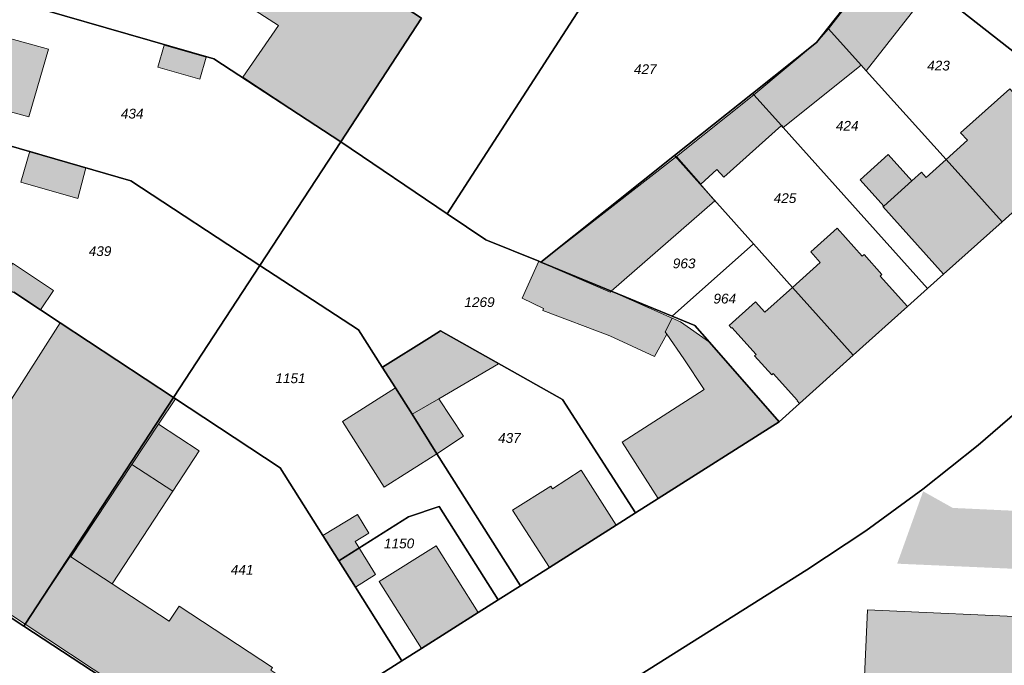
# Model space of a CAD drawing. Header units: metres. Extents: x 32338650 to 32340431, y 5701793 to 5703325.
# Tile 48 of 256: x 32339046 to 32339173, y 5702543 to 5702626. Entities that reach past the tile are written whole.
import ezdxf

# ---------------------------------------------------------------- set-up
doc = ezdxf.new("R2010")
doc.units = ezdxf.units.M
doc.header["$LTSCALE"] = 0.1
for name, color, linetype, lineweight, true_color in [('LPB-BE-Flurstück_Grenze', 7, 'Continuous', 70, 0x004c99), ('LPB-BE-Flurstück_Nummer', 7, 'Continuous', 70, 0x004c99), ('LPB-BE-Gebäude', 7, 'Continuous', 70, 0x004c99), ('LPB-BE-Straße', 7, 'Continuous', 70, 0x004c99)]:
    doc.layers.add(name, color=color, linetype=linetype, lineweight=lineweight, true_color=true_color)
doc.styles.add('Arial (italic)', font='ariali.ttf')

msp = doc.modelspace()

# ---------------------------------------------------------------- hatches: boundary and pattern name
at = {"layer": 'LPB-BE-Gebäude', "linetype": 'Continuous', "lineweight": 0, "true_color": 0xc7c8ca}
for points in [[(32339081.987, 5702636.195), (32339076.068, 5702627.082), (32339079.638, 5702624.763), (32339075.073, 5702618.135), (32339087.654, 5702609.864), (32339098.002, 5702625.732), (32339081.987, 5702636.195)], [(32339081.987, 5702636.195), (32339076.068, 5702627.082), (32339079.638, 5702624.763), (32339075.073, 5702618.135), (32339087.654, 5702609.864), (32339098.002, 5702625.732), (32339081.987, 5702636.195)], [(32339157.578, 5702633.817), (32339157.408, 5702633.594), (32339150.255, 5702624.36), (32339154.467, 5702619.684), (32339155.098, 5702618.978), (32339163.534, 5702629.72), (32339157.578, 5702633.817)], [(32339157.578, 5702633.817), (32339157.408, 5702633.594), (32339150.255, 5702624.36), (32339154.467, 5702619.684), (32339155.098, 5702618.978), (32339163.534, 5702629.72), (32339157.578, 5702633.817)], [(32339047.584, 5702613.058), (32339050.102, 5702621.751), (32339040.79, 5702624.314), (32339038.311, 5702615.599), (32339047.584, 5702613.058)], [(32339047.584, 5702613.058), (32339050.102, 5702621.751), (32339040.79, 5702624.314), (32339038.311, 5702615.599), (32339047.584, 5702613.058)], [(32339144.452, 5702611.679), (32339154.467, 5702619.684), (32339150.255, 5702624.36), (32339148.711, 5702622.582), (32339140.681, 5702615.876), (32339144.222, 5702611.938), (32339144.452, 5702611.679)], [(32339144.452, 5702611.679), (32339154.467, 5702619.684), (32339150.255, 5702624.36), (32339148.711, 5702622.582), (32339140.681, 5702615.876), (32339144.222, 5702611.938), (32339144.452, 5702611.679)], [(32339069.538, 5702617.872), (32339070.355, 5702620.72), (32339064.975, 5702622.272), (32339064.158, 5702619.433), (32339069.538, 5702617.872)], [(32339069.538, 5702617.872), (32339070.355, 5702620.72), (32339064.975, 5702622.272), (32339064.158, 5702619.433), (32339069.538, 5702617.872)], [(32339168.102, 5702610.048), (32339165.36, 5702607.589), (32339172.557, 5702599.587), (32339181.606, 5702607.702), (32339173.537, 5702616.66), (32339167.23, 5702610.985), (32339168.102, 5702610.048)], [(32339168.102, 5702610.048), (32339165.36, 5702607.589), (32339172.557, 5702599.587), (32339181.606, 5702607.702), (32339173.537, 5702616.66), (32339167.23, 5702610.985), (32339168.102, 5702610.048)], [(32339130.749, 5702607.948), (32339133.867, 5702604.437), (32339135.935, 5702606.294), (32339136.825, 5702605.297), (32339144.222, 5702611.938), (32339140.681, 5702615.876), (32339130.749, 5702607.948)], [(32339130.749, 5702607.948), (32339133.867, 5702604.437), (32339135.935, 5702606.294), (32339136.825, 5702605.297), (32339144.222, 5702611.938), (32339140.681, 5702615.876), (32339130.749, 5702607.948)], [(32339046.554, 5702604.664), (32339053.88, 5702602.585), (32339054.912, 5702606.513), (32339047.731, 5702608.646), (32339046.554, 5702604.664)], [(32339046.554, 5702604.664), (32339053.88, 5702602.585), (32339054.912, 5702606.513), (32339047.731, 5702608.646), (32339046.554, 5702604.664)], [(32339113.301, 5702594.403), (32339122.251, 5702590.573), (32339122.386, 5702590.688), (32339135.661, 5702602.302), (32339130.749, 5702607.948), (32339113.342, 5702594.431), (32339113.301, 5702594.403)], [(32339113.301, 5702594.403), (32339122.251, 5702590.573), (32339122.386, 5702590.688), (32339135.661, 5702602.302), (32339130.749, 5702607.948), (32339113.342, 5702594.431), (32339113.301, 5702594.403)], [(32339157.359, 5702601.612), (32339160.985, 5702604.866), (32339157.95, 5702608.223), (32339154.344, 5702604.968), (32339157.359, 5702601.612)], [(32339154.344, 5702604.968), (32339157.359, 5702601.612), (32339157.266, 5702601.536), (32339165.046, 5702592.86), (32339172.557, 5702599.587), (32339165.36, 5702607.589), (32339162.803, 5702605.272), (32339162.201, 5702605.957), (32339160.985, 5702604.866), (32339157.95, 5702608.223), (32339154.344, 5702604.968)], [(32339157.359, 5702601.612), (32339160.985, 5702604.866), (32339157.95, 5702608.223), (32339154.344, 5702604.968), (32339157.359, 5702601.612)], [(32339154.344, 5702604.968), (32339157.359, 5702601.612), (32339157.266, 5702601.536), (32339165.046, 5702592.86), (32339172.557, 5702599.587), (32339165.36, 5702607.589), (32339162.803, 5702605.272), (32339162.201, 5702605.957), (32339160.985, 5702604.866), (32339157.95, 5702608.223), (32339154.344, 5702604.968)], [(32339149.217, 5702594.371), (32339145.653, 5702591.165), (32339153.442, 5702582.459), (32339160.434, 5702588.727), (32339156.911, 5702592.624), (32339157.139, 5702592.825), (32339154.832, 5702595.381), (32339154.614, 5702595.18), (32339151.388, 5702598.755), (32339148.001, 5702595.722), (32339149.217, 5702594.371)], [(32339149.217, 5702594.371), (32339145.653, 5702591.165), (32339153.442, 5702582.459), (32339160.434, 5702588.727), (32339156.911, 5702592.624), (32339157.139, 5702592.825), (32339154.832, 5702595.381), (32339154.614, 5702595.18), (32339151.388, 5702598.755), (32339148.001, 5702595.722), (32339149.217, 5702594.371)], [(32339049.107, 5702588.278), (32339050.756, 5702590.784), (32339045.514, 5702594.269), (32339044.427, 5702590.898), (32339045.652, 5702590.551), (32339049.107, 5702588.278)], [(32339049.107, 5702588.278), (32339050.756, 5702590.784), (32339045.514, 5702594.269), (32339044.427, 5702590.898), (32339045.652, 5702590.551), (32339049.107, 5702588.278)], [(32339110.92, 5702589.777), (32339113.688, 5702588.453), (32339113.598, 5702588.216), (32339122.182, 5702584.962), (32339127.937, 5702582.304), (32339129.506, 5702585.192), (32339129.308, 5702585.48), (32339130.199, 5702587.205), (32339122.386, 5702590.688), (32339122.251, 5702590.573), (32339113.301, 5702594.403), (32339113.342, 5702594.431), (32339113.077, 5702594.542)], [(32339110.92, 5702589.777), (32339113.688, 5702588.453), (32339113.598, 5702588.216), (32339122.182, 5702584.962), (32339127.937, 5702582.304), (32339129.506, 5702585.192), (32339129.308, 5702585.48), (32339130.199, 5702587.205), (32339122.386, 5702590.688), (32339122.251, 5702590.573), (32339113.301, 5702594.403), (32339113.342, 5702594.431), (32339113.077, 5702594.542)], [(32339137.518, 5702586.304), (32339137.814, 5702585.962), (32339137.877, 5702586.03), (32339140.998, 5702582.569), (32339140.79, 5702582.387), (32339142.982, 5702579.956), (32339143.18, 5702580.138), (32339146.3, 5702576.667), (32339146.227, 5702576.61), (32339146.544, 5702576.267), (32339153.442, 5702582.459), (32339145.653, 5702591.165), (32339142.1, 5702587.988), (32339140.895, 5702589.338)], [(32339137.518, 5702586.304), (32339137.814, 5702585.962), (32339137.877, 5702586.03), (32339140.998, 5702582.569), (32339140.79, 5702582.387), (32339142.982, 5702579.956), (32339143.18, 5702580.138), (32339146.3, 5702576.667), (32339146.227, 5702576.61), (32339146.544, 5702576.267), (32339153.442, 5702582.459), (32339145.653, 5702591.165), (32339142.1, 5702587.988), (32339140.895, 5702589.338)], [(32339031.312, 5702558.326), (32339047.12, 5702547.951), (32339052.881, 5702556.661), (32339053.008, 5702556.586), (32339060.839, 5702568.453), (32339064.243, 5702573.607), (32339066.409, 5702576.891), (32339066.155, 5702577.042), (32339051.606, 5702586.634), (32339040.378, 5702569.062), (32339038.497, 5702566.127), (32339037.094, 5702567.055), (32339031.312, 5702558.326)], [(32339031.312, 5702558.326), (32339047.12, 5702547.951), (32339052.881, 5702556.661), (32339053.008, 5702556.586), (32339060.839, 5702568.453), (32339064.243, 5702573.607), (32339066.409, 5702576.891), (32339066.155, 5702577.042), (32339051.606, 5702586.634), (32339040.378, 5702569.062), (32339038.497, 5702566.127), (32339037.094, 5702567.055), (32339031.312, 5702558.326)], [(32339134.289, 5702578.081), (32339123.774, 5702571.307), (32339128.422, 5702564.101), (32339143.936, 5702573.932), (32339134.997, 5702584.136), (32339131.251, 5702586.742), (32339130.199, 5702587.205), (32339129.308, 5702585.48), (32339129.506, 5702585.192), (32339131.717, 5702581.989)], [(32339134.289, 5702578.081), (32339123.774, 5702571.307), (32339128.422, 5702564.101), (32339143.936, 5702573.932), (32339134.997, 5702584.136), (32339131.251, 5702586.742), (32339130.199, 5702587.205), (32339129.308, 5702585.48), (32339129.506, 5702585.192), (32339131.717, 5702581.989)], [(32339134.289, 5702578.081), (32339123.774, 5702571.307), (32339128.422, 5702564.101), (32339143.936, 5702573.932), (32339134.997, 5702584.136), (32339131.251, 5702586.742), (32339130.199, 5702587.205), (32339129.308, 5702585.48), (32339129.506, 5702585.192), (32339131.717, 5702581.989), (32339134.289, 5702578.081)], [(32339134.289, 5702578.081), (32339123.774, 5702571.307), (32339128.422, 5702564.101), (32339143.936, 5702573.932), (32339134.997, 5702584.136), (32339131.251, 5702586.742), (32339130.199, 5702587.205), (32339129.308, 5702585.48), (32339129.506, 5702585.192), (32339131.717, 5702581.989)], [(32339134.289, 5702578.081), (32339123.774, 5702571.307), (32339128.422, 5702564.101), (32339143.936, 5702573.932), (32339134.997, 5702584.136), (32339131.251, 5702586.742), (32339130.199, 5702587.205), (32339129.308, 5702585.48), (32339129.506, 5702585.192), (32339131.717, 5702581.989)], [(32339134.289, 5702578.081), (32339123.774, 5702571.307), (32339128.422, 5702564.101), (32339143.936, 5702573.932), (32339134.997, 5702584.136), (32339131.251, 5702586.742), (32339130.199, 5702587.205), (32339129.308, 5702585.48), (32339129.506, 5702585.192), (32339131.717, 5702581.989), (32339134.289, 5702578.081)], [(32339093.005, 5702580.955), (32339094.687, 5702578.274), (32339096.81, 5702574.894), (32339100.235, 5702576.896), (32339107.883, 5702581.355), (32339100.471, 5702585.602), (32339099.054, 5702584.719), (32339093.005, 5702580.955)], [(32339093.005, 5702580.955), (32339094.687, 5702578.274), (32339096.81, 5702574.894), (32339100.235, 5702576.896), (32339107.883, 5702581.355), (32339100.471, 5702585.602), (32339099.054, 5702584.719), (32339093.005, 5702580.955)], [(32339093.225, 5702565.535), (32339099.996, 5702569.83), (32339096.81, 5702574.894), (32339094.687, 5702578.274), (32339087.886, 5702573.969), (32339093.225, 5702565.535)], [(32339093.225, 5702565.535), (32339099.996, 5702569.83), (32339096.81, 5702574.894), (32339094.687, 5702578.274), (32339087.886, 5702573.969), (32339093.225, 5702565.535)], [(32339099.996, 5702569.83), (32339103.39, 5702572.073), (32339100.235, 5702576.896), (32339096.81, 5702574.894), (32339099.996, 5702569.83)], [(32339099.996, 5702569.83), (32339103.39, 5702572.073), (32339100.235, 5702576.896), (32339096.81, 5702574.894), (32339099.996, 5702569.83)], [(32339060.839, 5702568.453), (32339066.073, 5702565.026), (32339069.457, 5702570.201), (32339064.243, 5702573.607), (32339060.839, 5702568.453)], [(32339060.839, 5702568.453), (32339066.073, 5702565.026), (32339069.457, 5702570.201), (32339064.243, 5702573.607), (32339060.839, 5702568.453)], [(32339058.283, 5702553.131), (32339066.073, 5702565.026), (32339060.839, 5702568.453), (32339053.008, 5702556.586), (32339058.283, 5702553.131)], [(32339058.283, 5702553.131), (32339066.073, 5702565.026), (32339060.839, 5702568.453), (32339053.008, 5702556.586), (32339058.283, 5702553.131)], [(32339114.43, 5702555.248), (32339123.018, 5702560.68), (32339118.513, 5702567.71), (32339114.813, 5702565.34), (32339114.606, 5702565.659), (32339109.707, 5702562.587), (32339114.43, 5702555.248)], [(32339114.43, 5702555.248), (32339123.018, 5702560.68), (32339118.513, 5702567.71), (32339114.813, 5702565.34), (32339114.606, 5702565.659), (32339109.707, 5702562.587), (32339114.43, 5702555.248)], [(32339196.343, 5702561.482), (32339166.229, 5702562.879), (32339162.424, 5702565.007), (32339159.091, 5702555.726), (32339178.22, 5702554.888), (32339195.991, 5702554.11)], [(32339196.343, 5702561.482), (32339166.229, 5702562.879), (32339162.424, 5702565.007), (32339159.091, 5702555.726), (32339178.22, 5702554.888), (32339195.991, 5702554.11)], [(32339085.336, 5702559.353), (32339087.384, 5702556.097), (32339089.518, 5702552.718), (32339092.106, 5702554.343), (32339089.496, 5702558.553), (32339091.271, 5702559.621), (32339089.808, 5702562.022), (32339085.336, 5702559.353)], [(32339085.336, 5702559.353), (32339087.384, 5702556.097), (32339089.518, 5702552.718), (32339092.106, 5702554.343), (32339089.496, 5702558.553), (32339091.271, 5702559.621), (32339089.808, 5702562.022), (32339085.336, 5702559.353)], [(32339216.29, 5702560.552), (32339215.9, 5702560.57), (32339196.343, 5702561.482), (32339195.991, 5702554.11), (32339200.706, 5702553.907), (32339200.699, 5702553.747), (32339200.601, 5702551.549), (32339200.435, 5702547.783), (32339195.72, 5702547.995), (32339177.92, 5702548.793), (32339155.286, 5702549.808), (32339151.624, 5702469.034), (32339212.355, 5702466.28), (32339213.084, 5702482.056), (32339213.34, 5702487.636), (32339214.008, 5702501.987), (32339214.601, 5702514.976), (32339215.874, 5702542.355), (32339216.087, 5702547.08), (32339215.668, 5702547.097), (32339216.29, 5702560.552)], [(32339216.29, 5702560.552), (32339215.9, 5702560.57), (32339196.343, 5702561.482), (32339195.991, 5702554.11), (32339200.706, 5702553.907), (32339200.699, 5702553.747), (32339200.601, 5702551.549), (32339200.435, 5702547.783), (32339195.72, 5702547.995), (32339177.92, 5702548.793), (32339155.286, 5702549.808), (32339151.624, 5702469.034), (32339212.355, 5702466.28), (32339213.084, 5702482.056), (32339213.34, 5702487.636), (32339214.008, 5702501.987), (32339214.601, 5702514.976), (32339215.874, 5702542.355), (32339216.087, 5702547.08), (32339215.668, 5702547.097), (32339216.29, 5702560.552)], [(32339092.579, 5702553.423), (32339098.022, 5702544.854), (32339105.307, 5702549.468), (32339099.892, 5702558.006), (32339092.579, 5702553.423)], [(32339092.579, 5702553.423), (32339098.022, 5702544.854), (32339105.307, 5702549.468), (32339099.892, 5702558.006), (32339092.579, 5702553.423)], [(32339064.434, 5702536.224), (32339071.724, 5702531.442), (32339075.299, 5702536.889), (32339075.943, 5702536.472), (32339076.178, 5702536.832), (32339079.326, 5702541.637), (32339078.664, 5702542.075), (32339078.888, 5702542.406), (32339066.88, 5702550.273), (32339065.61, 5702548.334), (32339058.283, 5702553.131), (32339053.008, 5702556.586), (32339052.881, 5702556.661), (32339047.12, 5702547.951), (32339064.572, 5702536.438), (32339064.434, 5702536.224)], [(32339064.434, 5702536.224), (32339071.724, 5702531.442), (32339075.299, 5702536.889), (32339075.943, 5702536.472), (32339076.178, 5702536.832), (32339079.326, 5702541.637), (32339078.664, 5702542.075), (32339078.888, 5702542.406), (32339066.88, 5702550.273), (32339065.61, 5702548.334), (32339058.283, 5702553.131), (32339053.008, 5702556.586), (32339052.881, 5702556.661), (32339047.12, 5702547.951), (32339064.572, 5702536.438), (32339064.434, 5702536.224)]]:
    msp.add_hatch(color=9, dxfattribs=at).paths.add_polyline_path(points)

# ---------------------------------------------------------------- linework, layer by layer
at = {"layer": 'LPB-BE-Flurstück_Grenze', "color": 253, "linetype": 'Continuous', "lineweight": 25, "true_color": 0xadadad, "transparency": 33554687, "flags": 128}
for points in [[(32339087.644, 5702609.855), (32339101.327, 5702600.628), (32339126.318, 5702639.282), (32339123.813, 5702640.935), (32339120.023, 5702643.432), (32339114.634, 5702646.986), (32339113.14, 5702644.715), (32339087.207, 5702661.74), (32339081.987, 5702636.195), (32339098.002, 5702625.732), (32339098.031, 5702625.71), (32339087.654, 5702609.864), (32339087.644, 5702609.855)], [(32339087.644, 5702609.855), (32339101.327, 5702600.628), (32339126.318, 5702639.282), (32339123.813, 5702640.935), (32339120.023, 5702643.432), (32339114.634, 5702646.986), (32339113.14, 5702644.715), (32339087.207, 5702661.74), (32339081.987, 5702636.195), (32339098.002, 5702625.732), (32339098.031, 5702625.71), (32339087.654, 5702609.864), (32339087.644, 5702609.855)], [(32339147.753, 5702640.234), (32339157.408, 5702633.594), (32339166.285, 5702627.485), (32339185.368, 5702612.552), (32339209.087, 5702643.122), (32339209.293, 5702643.437), (32339209.447, 5702643.78), (32339209.546, 5702644.144), (32339209.588, 5702644.518), (32339209.57, 5702644.894), (32339209.494, 5702645.263), (32339209.362, 5702645.615), (32339209.176, 5702645.943), (32339208.941, 5702646.237), (32339208.664, 5702646.492), (32339192.914, 5702658.747), (32339187.06, 5702649.7), (32339184.036, 5702645.021), (32339183.705, 5702644.514), (32339176.822, 5702635.78), (32339174.805, 5702637.093), (32339154.423, 5702650.378), (32339147.753, 5702640.234)], [(32339147.753, 5702640.234), (32339157.408, 5702633.594), (32339166.285, 5702627.485), (32339185.368, 5702612.552), (32339209.087, 5702643.122), (32339209.293, 5702643.437), (32339209.447, 5702643.78), (32339209.546, 5702644.144), (32339209.588, 5702644.518), (32339209.57, 5702644.894), (32339209.494, 5702645.263), (32339209.362, 5702645.615), (32339209.176, 5702645.943), (32339208.941, 5702646.237), (32339208.664, 5702646.492), (32339192.914, 5702658.747), (32339187.06, 5702649.7), (32339184.036, 5702645.021), (32339183.705, 5702644.514), (32339176.822, 5702635.78), (32339174.805, 5702637.093), (32339154.423, 5702650.378), (32339147.753, 5702640.234)], [(32339101.327, 5702600.628), (32339106.284, 5702597.292), (32339113.077, 5702594.542), (32339113.342, 5702594.431), (32339130.515, 5702608.097), (32339140.518, 5702616.063), (32339148.711, 5702622.582), (32339150.178, 5702624.443), (32339157.408, 5702633.594), (32339147.753, 5702640.234), (32339130.953, 5702651.801), (32339123.813, 5702640.935), (32339126.318, 5702639.282), (32339101.327, 5702600.628)], [(32339101.327, 5702600.628), (32339106.284, 5702597.292), (32339113.077, 5702594.542), (32339113.342, 5702594.431), (32339130.515, 5702608.097), (32339140.518, 5702616.063), (32339148.711, 5702622.582), (32339150.178, 5702624.443), (32339157.408, 5702633.594), (32339147.753, 5702640.234), (32339130.953, 5702651.801), (32339123.813, 5702640.935), (32339126.318, 5702639.282), (32339101.327, 5702600.628)], [(32339087.644, 5702609.855), (32339087.654, 5702609.864), (32339098.031, 5702625.71), (32339098.002, 5702625.732), (32339081.987, 5702636.195), (32339043.283, 5702647.318), (32339038.302, 5702630.04), (32339071.338, 5702620.52), (32339087.644, 5702609.855)], [(32339087.644, 5702609.855), (32339087.654, 5702609.864), (32339098.031, 5702625.71), (32339098.002, 5702625.732), (32339081.987, 5702636.195), (32339043.283, 5702647.318), (32339038.302, 5702630.04), (32339071.338, 5702620.52), (32339087.644, 5702609.855)], [(32339165.36, 5702607.589), (32339172.557, 5702599.587), (32339181.606, 5702607.702), (32339185.368, 5702612.552), (32339166.285, 5702627.485), (32339157.408, 5702633.594), (32339150.178, 5702624.443), (32339150.255, 5702624.36), (32339154.467, 5702619.684), (32339155.098, 5702618.978), (32339165.36, 5702607.589)], [(32339165.36, 5702607.589), (32339172.557, 5702599.587), (32339181.606, 5702607.702), (32339185.368, 5702612.552), (32339166.285, 5702627.485), (32339157.408, 5702633.594), (32339150.178, 5702624.443), (32339150.255, 5702624.36), (32339154.467, 5702619.684), (32339155.098, 5702618.978), (32339165.36, 5702607.589)], [(32339033.321, 5702612.752), (32339060.699, 5702604.855), (32339077.256, 5702593.979), (32339087.644, 5702609.855), (32339071.338, 5702620.52), (32339038.302, 5702630.04), (32339033.321, 5702612.752)], [(32339033.321, 5702612.752), (32339060.699, 5702604.855), (32339077.256, 5702593.979), (32339087.644, 5702609.855), (32339071.338, 5702620.52), (32339038.302, 5702630.04), (32339033.321, 5702612.752)], [(32339162.989, 5702591.013), (32339165.046, 5702592.86), (32339172.557, 5702599.587), (32339165.36, 5702607.589), (32339155.098, 5702618.978), (32339154.467, 5702619.684), (32339150.255, 5702624.36), (32339150.178, 5702624.443), (32339148.711, 5702622.582), (32339140.518, 5702616.063), (32339140.681, 5702615.876), (32339144.222, 5702611.938), (32339144.452, 5702611.679), (32339162.989, 5702591.013)], [(32339162.989, 5702591.013), (32339165.046, 5702592.86), (32339172.557, 5702599.587), (32339165.36, 5702607.589), (32339155.098, 5702618.978), (32339154.467, 5702619.684), (32339150.255, 5702624.36), (32339150.178, 5702624.443), (32339148.711, 5702622.582), (32339140.518, 5702616.063), (32339140.681, 5702615.876), (32339144.222, 5702611.938), (32339144.452, 5702611.679), (32339162.989, 5702591.013)], [(32339130.515, 5702608.097), (32339140.658, 5702596.753), (32339145.653, 5702591.165), (32339153.442, 5702582.459), (32339160.434, 5702588.727), (32339162.989, 5702591.013), (32339144.452, 5702611.679), (32339144.222, 5702611.938), (32339140.681, 5702615.876), (32339140.518, 5702616.063), (32339130.515, 5702608.097)], [(32339130.515, 5702608.097), (32339140.658, 5702596.753), (32339145.653, 5702591.165), (32339153.442, 5702582.459), (32339160.434, 5702588.727), (32339162.989, 5702591.013), (32339144.452, 5702611.679), (32339144.222, 5702611.938), (32339140.681, 5702615.876), (32339140.518, 5702616.063), (32339130.515, 5702608.097)], [(32339066.155, 5702577.042), (32339077.256, 5702593.979), (32339060.699, 5702604.855), (32339033.321, 5702612.752), (32339028.339, 5702595.463), (32339032.092, 5702594.399), (32339032.996, 5702594.143), (32339044.427, 5702590.898), (32339045.652, 5702590.551), (32339049.107, 5702588.278), (32339051.606, 5702586.634), (32339066.155, 5702577.042)], [(32339066.155, 5702577.042), (32339077.256, 5702593.979), (32339060.699, 5702604.855), (32339033.321, 5702612.752), (32339028.339, 5702595.463), (32339032.092, 5702594.399), (32339032.996, 5702594.143), (32339044.427, 5702590.898), (32339045.652, 5702590.551), (32339049.107, 5702588.278), (32339051.606, 5702586.634), (32339066.155, 5702577.042)], [(32339133.123, 5702586.275), (32339130.21, 5702587.475), (32339113.342, 5702594.431), (32339113.077, 5702594.542), (32339106.284, 5702597.292), (32339101.327, 5702600.628), (32339087.644, 5702609.855), (32339077.256, 5702593.979), (32339089.909, 5702585.745), (32339092.954, 5702580.927), (32339093.005, 5702580.955), (32339099.054, 5702584.719), (32339100.471, 5702585.602), (32339116.133, 5702576.804), (32339125.494, 5702562.25), (32339128.422, 5702564.101), (32339143.936, 5702573.932), (32339134.997, 5702584.136), (32339133.123, 5702586.275)], [(32339133.123, 5702586.275), (32339130.21, 5702587.475), (32339113.342, 5702594.431), (32339113.077, 5702594.542), (32339106.284, 5702597.292), (32339101.327, 5702600.628), (32339087.644, 5702609.855), (32339077.256, 5702593.979), (32339089.909, 5702585.745), (32339092.954, 5702580.927), (32339093.005, 5702580.955), (32339099.054, 5702584.719), (32339100.471, 5702585.602), (32339116.133, 5702576.804), (32339125.494, 5702562.25), (32339128.422, 5702564.101), (32339143.936, 5702573.932), (32339134.997, 5702584.136), (32339133.123, 5702586.275)], [(32339181.606, 5702607.702), (32339172.557, 5702599.587), (32339165.046, 5702592.86), (32339162.989, 5702591.013), (32339160.434, 5702588.727), (32339153.442, 5702582.459), (32339146.544, 5702576.267), (32339143.936, 5702573.932), (32339128.422, 5702564.101), (32339125.494, 5702562.25), (32339123.018, 5702560.68), (32339114.43, 5702555.248), (32339110.721, 5702552.899), (32339107.844, 5702551.075), (32339105.307, 5702549.468), (32339098.022, 5702544.854), (32339095.485, 5702543.246), (32339076.95, 5702531.508)], [(32339181.606, 5702607.702), (32339172.557, 5702599.587), (32339165.046, 5702592.86), (32339162.989, 5702591.013), (32339160.434, 5702588.727), (32339153.442, 5702582.459), (32339146.544, 5702576.267), (32339143.936, 5702573.932), (32339128.422, 5702564.101), (32339125.494, 5702562.25), (32339123.018, 5702560.68), (32339114.43, 5702555.248), (32339110.721, 5702552.899), (32339107.844, 5702551.075), (32339105.307, 5702549.468), (32339098.022, 5702544.854), (32339095.485, 5702543.246), (32339076.95, 5702531.508)], [(32339113.342, 5702594.431), (32339130.21, 5702587.475), (32339140.658, 5702596.753), (32339130.515, 5702608.097), (32339113.342, 5702594.431)], [(32339113.342, 5702594.431), (32339130.21, 5702587.475), (32339140.658, 5702596.753), (32339130.515, 5702608.097), (32339113.342, 5702594.431)], [(32339143.936, 5702573.932), (32339146.544, 5702576.267), (32339153.442, 5702582.459), (32339145.653, 5702591.165), (32339140.658, 5702596.753), (32339130.21, 5702587.475), (32339133.123, 5702586.275), (32339134.997, 5702584.136), (32339143.936, 5702573.932)], [(32339143.936, 5702573.932), (32339146.544, 5702576.267), (32339153.442, 5702582.459), (32339145.653, 5702591.165), (32339140.658, 5702596.753), (32339130.21, 5702587.475), (32339133.123, 5702586.275), (32339134.997, 5702584.136), (32339143.936, 5702573.932)], [(32339066.155, 5702577.042), (32339079.867, 5702568.034), (32339085.336, 5702559.353), (32339087.384, 5702556.097), (32339096.352, 5702561.744), (32339100.288, 5702563.044), (32339107.844, 5702551.075), (32339110.721, 5702552.899), (32339099.996, 5702569.83), (32339096.81, 5702574.894), (32339094.687, 5702578.274), (32339092.954, 5702580.927), (32339089.909, 5702585.745), (32339077.256, 5702593.979), (32339066.155, 5702577.042)], [(32339066.155, 5702577.042), (32339079.867, 5702568.034), (32339085.336, 5702559.353), (32339087.384, 5702556.097), (32339096.352, 5702561.744), (32339100.288, 5702563.044), (32339107.844, 5702551.075), (32339110.721, 5702552.899), (32339099.996, 5702569.83), (32339096.81, 5702574.894), (32339094.687, 5702578.274), (32339092.954, 5702580.927), (32339089.909, 5702585.745), (32339077.256, 5702593.979), (32339066.155, 5702577.042)], [(32339031.152, 5702558.082), (32339046.97, 5702547.717), (32339047.12, 5702547.951), (32339066.155, 5702577.042), (32339051.606, 5702586.634), (32339049.107, 5702588.278), (32339045.652, 5702590.551)], [(32339031.152, 5702558.082), (32339046.97, 5702547.717), (32339047.12, 5702547.951), (32339066.155, 5702577.042), (32339051.606, 5702586.634), (32339049.107, 5702588.278), (32339045.652, 5702590.551)], [(32339092.954, 5702580.927), (32339094.687, 5702578.274), (32339096.81, 5702574.894), (32339099.996, 5702569.83), (32339110.721, 5702552.899), (32339114.43, 5702555.248), (32339123.018, 5702560.68), (32339125.494, 5702562.25), (32339116.133, 5702576.804), (32339100.471, 5702585.602), (32339099.054, 5702584.719), (32339093.005, 5702580.955), (32339092.954, 5702580.927)], [(32339092.954, 5702580.927), (32339094.687, 5702578.274), (32339096.81, 5702574.894), (32339099.996, 5702569.83), (32339110.721, 5702552.899), (32339114.43, 5702555.248), (32339123.018, 5702560.68), (32339125.494, 5702562.25), (32339116.133, 5702576.804), (32339100.471, 5702585.602), (32339099.054, 5702584.719), (32339093.005, 5702580.955), (32339092.954, 5702580.927)], [(32339037.683, 5702450.967), (32339072.286, 5702502.927), (32339082.764, 5702519.29), (32339088.727, 5702513.16), (32339090.396, 5702515.113), (32339092.126, 5702517.012), (32339093.917, 5702518.854), (32339095.766, 5702520.638), (32339097.671, 5702522.361), (32339099.629, 5702524.028), (32339101.639, 5702525.632), (32339103.699, 5702527.17), (32339105.808, 5702528.641), (32339107.963, 5702530.044), (32339118.358, 5702536.573), (32339140.424, 5702550.508), (32339147.47, 5702554.932), (32339155.051, 5702559.945), (32339162.405, 5702565.278), (32339169.501, 5702570.931), (32339176.39, 5702576.873)], [(32339037.683, 5702450.967), (32339072.286, 5702502.927), (32339082.764, 5702519.29), (32339088.727, 5702513.16), (32339090.396, 5702515.113), (32339092.126, 5702517.012), (32339093.917, 5702518.854), (32339095.766, 5702520.638), (32339097.671, 5702522.361), (32339099.629, 5702524.028), (32339101.639, 5702525.632), (32339103.699, 5702527.17), (32339105.808, 5702528.641), (32339107.963, 5702530.044), (32339118.358, 5702536.573), (32339140.424, 5702550.508), (32339147.47, 5702554.932), (32339155.051, 5702559.945), (32339162.405, 5702565.278), (32339169.501, 5702570.931), (32339176.39, 5702576.873)], [(32339071.638, 5702531.545), (32339072.122, 5702531.259), (32339072.636, 5702531.032), (32339073.173, 5702530.866), (32339073.725, 5702530.763), (32339074.286, 5702530.726), (32339074.846, 5702530.766), (32339075.399, 5702530.865), (32339075.938, 5702531.023), (32339076.457, 5702531.238), (32339076.95, 5702531.508), (32339095.485, 5702543.246), (32339089.518, 5702552.718), (32339087.384, 5702556.097), (32339085.336, 5702559.353), (32339079.867, 5702568.034), (32339066.155, 5702577.042), (32339047.12, 5702547.951), (32339046.97, 5702547.717), (32339071.638, 5702531.545)], [(32339071.638, 5702531.545), (32339072.122, 5702531.259), (32339072.636, 5702531.032), (32339073.173, 5702530.866), (32339073.725, 5702530.763), (32339074.286, 5702530.726), (32339074.846, 5702530.766), (32339075.399, 5702530.865), (32339075.938, 5702531.023), (32339076.457, 5702531.238), (32339076.95, 5702531.508), (32339095.485, 5702543.246), (32339089.518, 5702552.718), (32339087.384, 5702556.097), (32339085.336, 5702559.353), (32339079.867, 5702568.034), (32339066.155, 5702577.042), (32339047.12, 5702547.951), (32339046.97, 5702547.717), (32339071.638, 5702531.545)], [(32339176.39, 5702576.873), (32339169.501, 5702570.931), (32339162.405, 5702565.278), (32339155.051, 5702559.945), (32339147.47, 5702554.932), (32339140.424, 5702550.508), (32339118.358, 5702536.573)], [(32339176.39, 5702576.873), (32339169.501, 5702570.931), (32339162.405, 5702565.278), (32339155.051, 5702559.945), (32339147.47, 5702554.932), (32339140.424, 5702550.508), (32339118.358, 5702536.573)], [(32339087.384, 5702556.097), (32339089.518, 5702552.718), (32339095.485, 5702543.246), (32339098.022, 5702544.854), (32339105.307, 5702549.468), (32339107.844, 5702551.075), (32339100.288, 5702563.044), (32339096.352, 5702561.744), (32339087.384, 5702556.097)], [(32339087.384, 5702556.097), (32339089.518, 5702552.718), (32339095.485, 5702543.246), (32339098.022, 5702544.854), (32339105.307, 5702549.468), (32339107.844, 5702551.075), (32339100.288, 5702563.044), (32339096.352, 5702561.744), (32339087.384, 5702556.097)], [(32339063.412, 5702516.138), (32339063.33, 5702515.489), (32339063.164, 5702514.857), (32339062.917, 5702514.253), (32339062.588, 5702513.69), (32339065.322, 5702517.861), (32339072.432, 5702528.711), (32339076.95, 5702531.508), (32339076.457, 5702531.238), (32339075.938, 5702531.023), (32339075.399, 5702530.865), (32339074.846, 5702530.766), (32339074.286, 5702530.726), (32339073.725, 5702530.763), (32339073.173, 5702530.866), (32339072.636, 5702531.032), (32339072.122, 5702531.259), (32339071.638, 5702531.545), (32339046.97, 5702547.717), (32339031.152, 5702558.082)], [(32339063.412, 5702516.138), (32339063.33, 5702515.489), (32339063.164, 5702514.857), (32339062.917, 5702514.253), (32339062.588, 5702513.69), (32339065.322, 5702517.861), (32339072.432, 5702528.711), (32339076.95, 5702531.508), (32339076.457, 5702531.238), (32339075.938, 5702531.023), (32339075.399, 5702530.865), (32339074.846, 5702530.766), (32339074.286, 5702530.726), (32339073.725, 5702530.763), (32339073.173, 5702530.866), (32339072.636, 5702531.032), (32339072.122, 5702531.259), (32339071.638, 5702531.545), (32339046.97, 5702547.717), (32339031.152, 5702558.082)]]:
    msp.add_lwpolyline(points, dxfattribs=at)
at = {"layer": 'LPB-BE-Gebäude', "color": 7, "linetype": 'Continuous', "lineweight": 9, "flags": 128}
for points in [[(32339081.987, 5702636.195), (32339076.068, 5702627.082), (32339079.638, 5702624.763), (32339075.073, 5702618.135), (32339087.654, 5702609.864), (32339098.002, 5702625.732), (32339081.987, 5702636.195)], [(32339081.987, 5702636.195), (32339076.068, 5702627.082), (32339079.638, 5702624.763), (32339075.073, 5702618.135), (32339087.654, 5702609.864), (32339098.002, 5702625.732), (32339081.987, 5702636.195)], [(32339157.578, 5702633.817), (32339157.408, 5702633.594), (32339150.255, 5702624.36), (32339154.467, 5702619.684), (32339155.098, 5702618.978), (32339163.534, 5702629.72), (32339157.578, 5702633.817)], [(32339157.578, 5702633.817), (32339157.408, 5702633.594), (32339150.255, 5702624.36), (32339154.467, 5702619.684), (32339155.098, 5702618.978), (32339163.534, 5702629.72), (32339157.578, 5702633.817)], [(32339047.584, 5702613.058), (32339050.102, 5702621.751), (32339040.79, 5702624.314), (32339038.311, 5702615.599), (32339047.584, 5702613.058)], [(32339047.584, 5702613.058), (32339050.102, 5702621.751), (32339040.79, 5702624.314), (32339038.311, 5702615.599), (32339047.584, 5702613.058)], [(32339144.452, 5702611.679), (32339154.467, 5702619.684), (32339150.255, 5702624.36), (32339148.711, 5702622.582), (32339140.681, 5702615.876), (32339144.222, 5702611.938), (32339144.452, 5702611.679)], [(32339144.452, 5702611.679), (32339154.467, 5702619.684), (32339150.255, 5702624.36), (32339148.711, 5702622.582), (32339140.681, 5702615.876), (32339144.222, 5702611.938), (32339144.452, 5702611.679)], [(32339069.538, 5702617.872), (32339070.355, 5702620.72), (32339064.975, 5702622.272), (32339064.158, 5702619.433), (32339069.538, 5702617.872)], [(32339069.538, 5702617.872), (32339070.355, 5702620.72), (32339064.975, 5702622.272), (32339064.158, 5702619.433), (32339069.538, 5702617.872)], [(32339168.102, 5702610.048), (32339165.36, 5702607.589), (32339172.557, 5702599.587), (32339181.606, 5702607.702), (32339173.537, 5702616.66), (32339167.23, 5702610.985), (32339168.102, 5702610.048)], [(32339168.102, 5702610.048), (32339165.36, 5702607.589), (32339172.557, 5702599.587), (32339181.606, 5702607.702), (32339173.537, 5702616.66), (32339167.23, 5702610.985), (32339168.102, 5702610.048)], [(32339130.749, 5702607.948), (32339133.867, 5702604.437), (32339135.935, 5702606.294), (32339136.825, 5702605.297), (32339144.222, 5702611.938), (32339140.681, 5702615.876), (32339130.749, 5702607.948)], [(32339130.749, 5702607.948), (32339133.867, 5702604.437), (32339135.935, 5702606.294), (32339136.825, 5702605.297), (32339144.222, 5702611.938), (32339140.681, 5702615.876), (32339130.749, 5702607.948)], [(32339046.554, 5702604.664), (32339053.88, 5702602.585), (32339054.912, 5702606.513), (32339047.731, 5702608.646), (32339046.554, 5702604.664)], [(32339046.554, 5702604.664), (32339053.88, 5702602.585), (32339054.912, 5702606.513), (32339047.731, 5702608.646), (32339046.554, 5702604.664)], [(32339113.301, 5702594.403), (32339122.251, 5702590.573), (32339122.386, 5702590.688), (32339135.661, 5702602.302), (32339130.749, 5702607.948), (32339113.342, 5702594.431), (32339113.301, 5702594.403)], [(32339113.301, 5702594.403), (32339122.251, 5702590.573), (32339122.386, 5702590.688), (32339135.661, 5702602.302), (32339130.749, 5702607.948), (32339113.342, 5702594.431), (32339113.301, 5702594.403)], [(32339157.359, 5702601.612), (32339160.985, 5702604.866), (32339157.95, 5702608.223), (32339154.344, 5702604.968), (32339157.359, 5702601.612)], [(32339154.344, 5702604.968), (32339157.359, 5702601.612), (32339157.266, 5702601.536), (32339165.046, 5702592.86), (32339172.557, 5702599.587), (32339165.36, 5702607.589), (32339162.803, 5702605.272), (32339162.201, 5702605.957), (32339160.985, 5702604.866), (32339157.95, 5702608.223), (32339154.344, 5702604.968)], [(32339157.359, 5702601.612), (32339160.985, 5702604.866), (32339157.95, 5702608.223), (32339154.344, 5702604.968), (32339157.359, 5702601.612)], [(32339154.344, 5702604.968), (32339157.359, 5702601.612), (32339157.266, 5702601.536), (32339165.046, 5702592.86), (32339172.557, 5702599.587), (32339165.36, 5702607.589), (32339162.803, 5702605.272), (32339162.201, 5702605.957), (32339160.985, 5702604.866), (32339157.95, 5702608.223), (32339154.344, 5702604.968)], [(32339149.217, 5702594.371), (32339145.653, 5702591.165), (32339153.442, 5702582.459), (32339160.434, 5702588.727), (32339156.911, 5702592.624), (32339157.139, 5702592.825), (32339154.832, 5702595.381), (32339154.614, 5702595.18), (32339151.388, 5702598.755), (32339148.001, 5702595.722), (32339149.217, 5702594.371)], [(32339149.217, 5702594.371), (32339145.653, 5702591.165), (32339153.442, 5702582.459), (32339160.434, 5702588.727), (32339156.911, 5702592.624), (32339157.139, 5702592.825), (32339154.832, 5702595.381), (32339154.614, 5702595.18), (32339151.388, 5702598.755), (32339148.001, 5702595.722), (32339149.217, 5702594.371)], [(32339049.107, 5702588.278), (32339050.756, 5702590.784), (32339045.514, 5702594.269), (32339044.427, 5702590.898), (32339045.652, 5702590.551), (32339049.107, 5702588.278)], [(32339049.107, 5702588.278), (32339050.756, 5702590.784), (32339045.514, 5702594.269), (32339044.427, 5702590.898), (32339045.652, 5702590.551), (32339049.107, 5702588.278)], [(32339110.92, 5702589.777), (32339113.688, 5702588.453), (32339113.598, 5702588.216), (32339122.182, 5702584.962), (32339127.937, 5702582.304), (32339129.506, 5702585.192), (32339129.308, 5702585.48), (32339130.199, 5702587.205), (32339122.386, 5702590.688), (32339122.251, 5702590.573), (32339113.301, 5702594.403), (32339113.342, 5702594.431), (32339113.077, 5702594.542), (32339110.92, 5702589.777)], [(32339110.92, 5702589.777), (32339113.688, 5702588.453), (32339113.598, 5702588.216), (32339122.182, 5702584.962), (32339127.937, 5702582.304), (32339129.506, 5702585.192), (32339129.308, 5702585.48), (32339130.199, 5702587.205), (32339122.386, 5702590.688), (32339122.251, 5702590.573), (32339113.301, 5702594.403), (32339113.342, 5702594.431), (32339113.077, 5702594.542), (32339110.92, 5702589.777)], [(32339137.518, 5702586.304), (32339137.814, 5702585.962), (32339137.877, 5702586.03), (32339140.998, 5702582.569), (32339140.79, 5702582.387), (32339142.982, 5702579.956), (32339143.18, 5702580.138), (32339146.3, 5702576.667), (32339146.227, 5702576.61), (32339146.544, 5702576.267), (32339153.442, 5702582.459), (32339145.653, 5702591.165), (32339142.1, 5702587.988), (32339140.895, 5702589.338), (32339137.518, 5702586.304)], [(32339137.518, 5702586.304), (32339137.814, 5702585.962), (32339137.877, 5702586.03), (32339140.998, 5702582.569), (32339140.79, 5702582.387), (32339142.982, 5702579.956), (32339143.18, 5702580.138), (32339146.3, 5702576.667), (32339146.227, 5702576.61), (32339146.544, 5702576.267), (32339153.442, 5702582.459), (32339145.653, 5702591.165), (32339142.1, 5702587.988), (32339140.895, 5702589.338), (32339137.518, 5702586.304)], [(32339031.312, 5702558.326), (32339047.12, 5702547.951), (32339052.881, 5702556.661), (32339053.008, 5702556.586), (32339060.839, 5702568.453), (32339064.243, 5702573.607), (32339066.409, 5702576.891), (32339066.155, 5702577.042), (32339051.606, 5702586.634), (32339040.378, 5702569.062), (32339038.497, 5702566.127), (32339037.094, 5702567.055), (32339031.312, 5702558.326)], [(32339031.312, 5702558.326), (32339047.12, 5702547.951), (32339052.881, 5702556.661), (32339053.008, 5702556.586), (32339060.839, 5702568.453), (32339064.243, 5702573.607), (32339066.409, 5702576.891), (32339066.155, 5702577.042), (32339051.606, 5702586.634), (32339040.378, 5702569.062), (32339038.497, 5702566.127), (32339037.094, 5702567.055), (32339031.312, 5702558.326)], [(32339134.289, 5702578.081), (32339123.774, 5702571.307), (32339128.422, 5702564.101), (32339143.936, 5702573.932), (32339134.997, 5702584.136), (32339131.251, 5702586.742), (32339130.199, 5702587.205), (32339129.308, 5702585.48), (32339129.506, 5702585.192), (32339131.717, 5702581.989), (32339134.289, 5702578.081)], [(32339134.289, 5702578.081), (32339123.774, 5702571.307), (32339128.422, 5702564.101), (32339143.936, 5702573.932), (32339134.997, 5702584.136), (32339131.251, 5702586.742), (32339130.199, 5702587.205), (32339129.308, 5702585.48), (32339129.506, 5702585.192), (32339131.717, 5702581.989), (32339134.289, 5702578.081)], [(32339134.289, 5702578.081), (32339123.774, 5702571.307), (32339128.422, 5702564.101), (32339143.936, 5702573.932), (32339134.997, 5702584.136), (32339131.251, 5702586.742), (32339130.199, 5702587.205), (32339129.308, 5702585.48), (32339129.506, 5702585.192), (32339131.717, 5702581.989), (32339134.289, 5702578.081)], [(32339134.289, 5702578.081), (32339123.774, 5702571.307), (32339128.422, 5702564.101), (32339143.936, 5702573.932), (32339134.997, 5702584.136), (32339131.251, 5702586.742), (32339130.199, 5702587.205), (32339129.308, 5702585.48), (32339129.506, 5702585.192), (32339131.717, 5702581.989), (32339134.289, 5702578.081)], [(32339134.289, 5702578.081), (32339123.774, 5702571.307), (32339128.422, 5702564.101), (32339143.936, 5702573.932), (32339134.997, 5702584.136), (32339131.251, 5702586.742), (32339130.199, 5702587.205), (32339129.308, 5702585.48), (32339129.506, 5702585.192), (32339131.717, 5702581.989), (32339134.289, 5702578.081)], [(32339134.289, 5702578.081), (32339123.774, 5702571.307), (32339128.422, 5702564.101), (32339143.936, 5702573.932), (32339134.997, 5702584.136), (32339131.251, 5702586.742), (32339130.199, 5702587.205), (32339129.308, 5702585.48), (32339129.506, 5702585.192), (32339131.717, 5702581.989), (32339134.289, 5702578.081)], [(32339093.005, 5702580.955), (32339094.687, 5702578.274), (32339096.81, 5702574.894), (32339100.235, 5702576.896), (32339107.883, 5702581.355), (32339100.471, 5702585.602), (32339099.054, 5702584.719), (32339093.005, 5702580.955)], [(32339093.005, 5702580.955), (32339094.687, 5702578.274), (32339096.81, 5702574.894), (32339100.235, 5702576.896), (32339107.883, 5702581.355), (32339100.471, 5702585.602), (32339099.054, 5702584.719), (32339093.005, 5702580.955)], [(32339093.225, 5702565.535), (32339099.996, 5702569.83), (32339096.81, 5702574.894), (32339094.687, 5702578.274), (32339087.886, 5702573.969), (32339093.225, 5702565.535)], [(32339093.225, 5702565.535), (32339099.996, 5702569.83), (32339096.81, 5702574.894), (32339094.687, 5702578.274), (32339087.886, 5702573.969), (32339093.225, 5702565.535)], [(32339099.996, 5702569.83), (32339103.39, 5702572.073), (32339100.235, 5702576.896), (32339096.81, 5702574.894), (32339099.996, 5702569.83)], [(32339099.996, 5702569.83), (32339103.39, 5702572.073), (32339100.235, 5702576.896), (32339096.81, 5702574.894), (32339099.996, 5702569.83)], [(32339060.839, 5702568.453), (32339066.073, 5702565.026), (32339069.457, 5702570.201), (32339064.243, 5702573.607), (32339060.839, 5702568.453)], [(32339060.839, 5702568.453), (32339066.073, 5702565.026), (32339069.457, 5702570.201), (32339064.243, 5702573.607), (32339060.839, 5702568.453)], [(32339058.283, 5702553.131), (32339066.073, 5702565.026), (32339060.839, 5702568.453), (32339053.008, 5702556.586), (32339058.283, 5702553.131)], [(32339058.283, 5702553.131), (32339066.073, 5702565.026), (32339060.839, 5702568.453), (32339053.008, 5702556.586), (32339058.283, 5702553.131)], [(32339114.43, 5702555.248), (32339123.018, 5702560.68), (32339118.513, 5702567.71), (32339114.813, 5702565.34), (32339114.606, 5702565.659), (32339109.707, 5702562.587), (32339114.43, 5702555.248)], [(32339114.43, 5702555.248), (32339123.018, 5702560.68), (32339118.513, 5702567.71), (32339114.813, 5702565.34), (32339114.606, 5702565.659), (32339109.707, 5702562.587), (32339114.43, 5702555.248)], [(32339085.336, 5702559.353), (32339087.384, 5702556.097), (32339089.518, 5702552.718), (32339092.106, 5702554.343), (32339089.496, 5702558.553), (32339091.271, 5702559.621), (32339089.808, 5702562.022), (32339085.336, 5702559.353)], [(32339085.336, 5702559.353), (32339087.384, 5702556.097), (32339089.518, 5702552.718), (32339092.106, 5702554.343), (32339089.496, 5702558.553), (32339091.271, 5702559.621), (32339089.808, 5702562.022), (32339085.336, 5702559.353)], [(32339216.29, 5702560.552), (32339215.9, 5702560.57), (32339196.343, 5702561.482), (32339195.991, 5702554.11), (32339200.706, 5702553.907), (32339200.699, 5702553.747), (32339200.601, 5702551.549), (32339200.435, 5702547.783), (32339195.72, 5702547.995), (32339177.92, 5702548.793), (32339155.286, 5702549.808), (32339151.624, 5702469.034), (32339212.355, 5702466.28), (32339213.084, 5702482.056), (32339213.34, 5702487.636), (32339214.008, 5702501.987), (32339214.601, 5702514.976), (32339215.874, 5702542.355), (32339216.087, 5702547.08), (32339215.668, 5702547.097), (32339216.29, 5702560.552)], [(32339216.29, 5702560.552), (32339215.9, 5702560.57), (32339196.343, 5702561.482), (32339195.991, 5702554.11), (32339200.706, 5702553.907), (32339200.699, 5702553.747), (32339200.601, 5702551.549), (32339200.435, 5702547.783), (32339195.72, 5702547.995), (32339177.92, 5702548.793), (32339155.286, 5702549.808), (32339151.624, 5702469.034), (32339212.355, 5702466.28), (32339213.084, 5702482.056), (32339213.34, 5702487.636), (32339214.008, 5702501.987), (32339214.601, 5702514.976), (32339215.874, 5702542.355), (32339216.087, 5702547.08), (32339215.668, 5702547.097), (32339216.29, 5702560.552)], [(32339092.579, 5702553.423), (32339098.022, 5702544.854), (32339105.307, 5702549.468), (32339099.892, 5702558.006), (32339092.579, 5702553.423)], [(32339092.579, 5702553.423), (32339098.022, 5702544.854), (32339105.307, 5702549.468), (32339099.892, 5702558.006), (32339092.579, 5702553.423)], [(32339064.434, 5702536.224), (32339071.724, 5702531.442), (32339075.299, 5702536.889), (32339075.943, 5702536.472), (32339076.178, 5702536.832), (32339079.326, 5702541.637), (32339078.664, 5702542.075), (32339078.888, 5702542.406), (32339066.88, 5702550.273), (32339065.61, 5702548.334), (32339058.283, 5702553.131), (32339053.008, 5702556.586), (32339052.881, 5702556.661), (32339047.12, 5702547.951), (32339064.572, 5702536.438), (32339064.434, 5702536.224)], [(32339064.434, 5702536.224), (32339071.724, 5702531.442), (32339075.299, 5702536.889), (32339075.943, 5702536.472), (32339076.178, 5702536.832), (32339079.326, 5702541.637), (32339078.664, 5702542.075), (32339078.888, 5702542.406), (32339066.88, 5702550.273), (32339065.61, 5702548.334), (32339058.283, 5702553.131), (32339053.008, 5702556.586), (32339052.881, 5702556.661), (32339047.12, 5702547.951), (32339064.572, 5702536.438), (32339064.434, 5702536.224)]]:
    msp.add_lwpolyline(points, dxfattribs=at)
at = {"layer": 'LPB-BE-Straße', "color": 250, "linetype": 'Continuous', "lineweight": 25, "true_color": 0x333333, "transparency": 33554687, "flags": 128}
for points in [[(32339181.606, 5702607.702), (32339172.557, 5702599.587), (32339165.046, 5702592.86), (32339162.989, 5702591.013), (32339160.434, 5702588.727), (32339153.442, 5702582.459), (32339146.544, 5702576.267), (32339143.936, 5702573.932), (32339128.422, 5702564.101), (32339125.494, 5702562.25), (32339123.018, 5702560.68), (32339114.43, 5702555.248), (32339110.721, 5702552.899), (32339107.844, 5702551.075), (32339105.307, 5702549.468), (32339098.022, 5702544.854), (32339095.485, 5702543.246), (32339076.95, 5702531.508)], [(32339037.683, 5702450.967), (32339072.286, 5702502.927), (32339082.764, 5702519.29), (32339088.727, 5702513.16), (32339090.396, 5702515.113), (32339092.126, 5702517.012), (32339093.917, 5702518.854), (32339095.766, 5702520.638), (32339097.671, 5702522.361), (32339099.629, 5702524.028), (32339101.639, 5702525.632), (32339103.699, 5702527.17), (32339105.808, 5702528.641), (32339107.963, 5702530.044), (32339118.358, 5702536.573), (32339140.424, 5702550.508), (32339147.47, 5702554.932), (32339155.051, 5702559.945), (32339162.405, 5702565.278), (32339169.501, 5702570.931), (32339176.39, 5702576.873)], [(32339063.412, 5702516.138), (32339063.33, 5702515.489), (32339063.164, 5702514.857), (32339062.917, 5702514.253), (32339062.588, 5702513.69), (32339065.322, 5702517.861), (32339072.432, 5702528.711), (32339076.95, 5702531.508), (32339076.457, 5702531.238), (32339075.938, 5702531.023), (32339075.399, 5702530.865), (32339074.846, 5702530.766), (32339074.286, 5702530.726), (32339073.725, 5702530.763), (32339073.173, 5702530.866), (32339072.636, 5702531.032), (32339072.122, 5702531.259), (32339071.638, 5702531.545), (32339046.97, 5702547.717), (32339031.152, 5702558.082)]]:
    msp.add_lwpolyline(points, dxfattribs=at)

# ---------------------------------------------------------------- texts
at = {"layer": 'LPB-BE-Flurstück_Nummer', "color": 252, "true_color": 0x888888, "char_height": 1.25, "attachment_point": 2, "line_spacing_factor": 1.004016, "style": 'Arial (italic)'}
for s, insert, width in [('423', (32339164.396, 5702620.257), 4.24875), ('423', (32339164.396, 5702620.257), 4.24875), ('427', (32339126.749, 5702619.799), 4.35), ('427', (32339126.749, 5702619.799), 4.35), ('434', (32339060.866, 5702614.094), 4.215), ('434', (32339060.866, 5702614.094), 4.215), ('424', (32339152.672, 5702612.532), 4.215), ('424', (32339152.672, 5702612.532), 4.215), ('425', (32339144.686, 5702603.252), 4.29), ('425', (32339144.686, 5702603.252), 4.29), ('439', (32339056.741, 5702596.45), 4.23375), ('439', (32339056.741, 5702596.45), 4.23375), ('963', (32339131.733, 5702594.877), 4.190625), ('963', (32339131.733, 5702594.877), 4.190625), ('1269', (32339105.461, 5702589.906), 5.420625), ('1269', (32339105.461, 5702589.906), 5.420625), ('964', (32339136.952, 5702590.36), 4.156875), ('964', (32339136.952, 5702590.36), 4.156875), ('1151', (32339081.192, 5702580.137), 5.233125), ('1151', (32339081.192, 5702580.137), 5.233125), ('437', (32339109.3, 5702572.48), 4.35), ('437', (32339109.3, 5702572.48), 4.35), ('1150', (32339095.136, 5702558.951), 5.458125), ('1150', (32339095.136, 5702558.951), 5.458125), ('441', (32339074.982, 5702555.574), 4.04625), ('441', (32339074.982, 5702555.574), 4.04625)]:
    msp.add_mtext(s, dxfattribs=dict(at, insert=insert, width=width))

doc.saveas('drawing.dxf')
